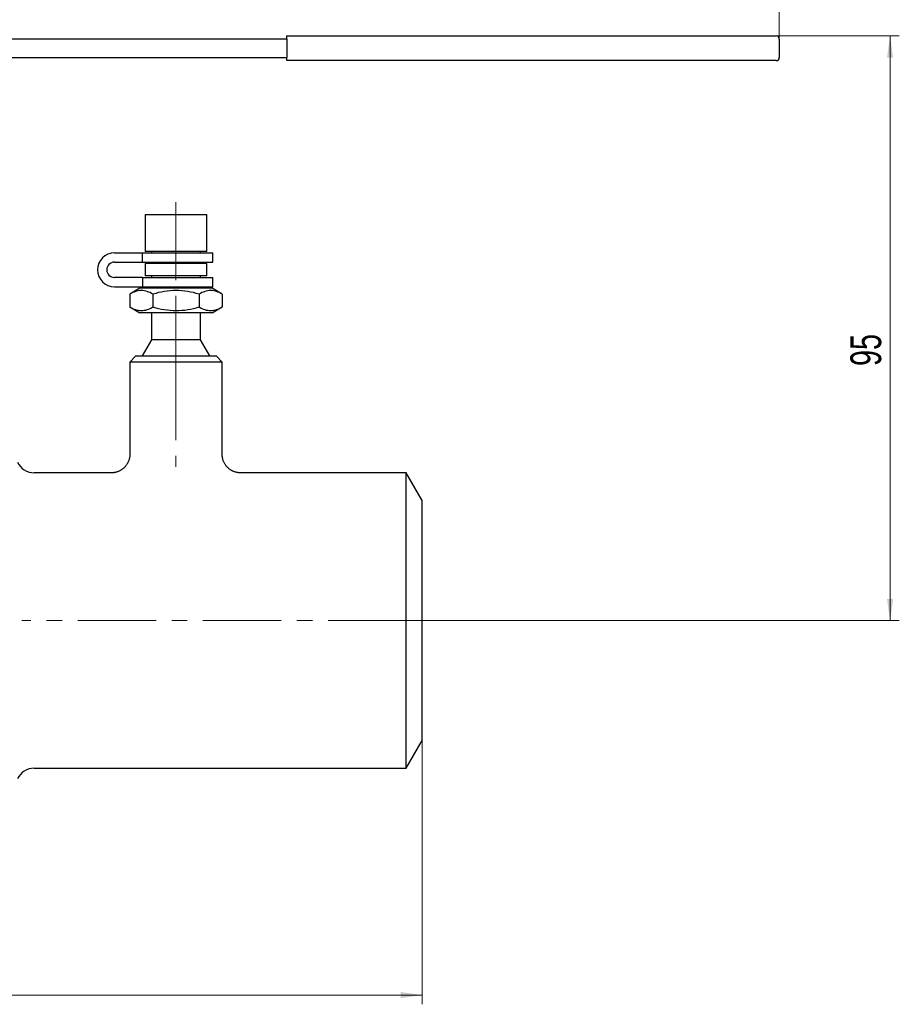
# Model space of a CAD drawing. Header units: millimetres. Extents: x 0 to 594, y 0 to 420.
# Tile 15 of 17: x 252 to 394, y 155 to 315. Entities that reach past the tile are written whole.
import ezdxf

# ---------------------------------------------------------------- set-up
doc = ezdxf.new("R2010")
doc.units = ezdxf.units.MM
doc.linetypes.add('CENTERX2', pattern=[20.32, 12.7, -2.54, 2.54, -2.54])
doc.styles.add('SLDTEXTSTYLE1', font='TXT', dxfattribs={"width": 0.7})
doc.dimstyles.new('SLDDIMSTYLE0', dxfattribs={"dimtxt": 5, "dimasz": 3.5, "dimexe": 0, "dimexo": 0.0625, "dimgap": 1.25, "dimtad": 2, "dimrnd": 1e-09, "dimzin": 12, "dimdsep": 46, "dimtxsty": 'SLDTEXTSTYLE1', "dimsah": 1, "dimcen": 0.09, "dimadec": 0, "dimazin": 3, "dimtol": 1, "dimtp": 3, "dimtm": 3, "dimtfac": 1, "dimtdec": 3, "dimtofl": 0, "dimtmove": 0, "dimatfit": 3, "dimfxl": 1, "dimfrac": 2, "dimtolj": 1, "dimarcsym": 0})
doc.dimstyles.new('SLDDIMSTYLE1', dxfattribs={"dimtxt": 5, "dimasz": 3.5, "dimexe": 0, "dimexo": 0.0625, "dimgap": 1.25, "dimtad": 2, "dimrnd": 1e-09, "dimzin": 12, "dimdsep": 46, "dimtxsty": 'SLDTEXTSTYLE1', "dimsah": 1, "dimcen": 0.09, "dimadec": 0, "dimazin": 3, "dimtol": 1, "dimtfac": 1, "dimtdec": 3, "dimtofl": 0, "dimtmove": 0, "dimatfit": 3, "dimfxl": 1, "dimfrac": 2, "dimtolj": 1, "dimarcsym": 0})

# ---------------------------------------------------------------- blocks, each defined once
blk = doc.blocks.new('_D')
at = {"color": 7, "linetype": 'Continuous', "lineweight": 0}
for p, q in [((56.97, 197.98), (56.97, 155.1)), ((316.97, 197.98), (316.97, 155.1)), ((56.97, 156.6), (316.97, 156.6))]:
    blk.add_line(p, q, dxfattribs=at)
at = {"color": 7, "linetype": 'Continuous', "lineweight": 18}
for points in [[(56.97, 156.6), (60.47, 156.1), (60.47, 157.1)], [(316.97, 156.6), (313.47, 157.1), (313.47, 156.1)]]:
    blk.add_solid(points, dxfattribs=at)
at = {"color": 7, "linetype": 'Continuous', "lineweight": 18, "char_height": 5, "attachment_point": 1, "style": 'SLDTEXTSTYLE1'}
for s, insert in [('±3', (188.86, 163.04)), ('260', (177.23, 163.04))]:
    blk.add_mtext(s, dxfattribs=dict(at, insert=insert))
blk = doc.blocks.new('_D_1')
at = {"color": 7, "linetype": 'Continuous', "lineweight": 0}
for p, q in [((364.97, 312.48), (394.47, 312.48)), ((392.97, 217.48), (392.97, 312.48)), ((314.37, 217.48), (394.47, 217.48))]:
    blk.add_line(p, q, dxfattribs=at)
at = {"color": 7, "linetype": 'Continuous', "lineweight": 18}
for points in [[(392.97, 312.48), (392.47, 308.98), (393.47, 308.98)], [(392.97, 217.48), (393.47, 220.98), (392.47, 220.98)]]:
    blk.add_solid(points, dxfattribs=at)
at = {"color": 7, "linetype": 'Continuous', "lineweight": 18, "insert": (386.52, 258.84), "char_height": 5, "attachment_point": 1, "rotation": 90, "style": 'SLDTEXTSTYLE1'}
blk.add_mtext('95', dxfattribs=at)
blk = doc.blocks.new('_D_2')
at = {"color": 7, "linetype": 'Continuous', "lineweight": 0}
for p, q in [((186.97, 307.58), (186.97, 327.12)), ((374.97, 311.98), (374.97, 327.12)), ((186.97, 325.62), (374.97, 325.62))]:
    blk.add_line(p, q, dxfattribs=at)
at = {"color": 7, "linetype": 'Continuous', "lineweight": 18}
for points in [[(186.97, 325.62), (190.47, 325.12), (190.47, 326.12)], [(374.97, 325.62), (371.47, 326.12), (371.47, 325.12)]]:
    blk.add_solid(points, dxfattribs=at)
at = {"color": 7, "linetype": 'Continuous', "lineweight": 18, "insert": (285.36, 332.07), "char_height": 5, "attachment_point": 1, "style": 'SLDTEXTSTYLE1'}
blk.add_mtext('188', dxfattribs=at)

msp = doc.modelspace()

# ---------------------------------------------------------------- linework, layer by layer
at = {"color": 7, "linetype": 'Continuous', "lineweight": 25}
for p, q in [((294.967, 312.476), (364.967, 312.476)), ((294.967, 311.976), (294.967, 312.476)), ((364.967, 312.476), (374.467, 312.476)), ((294.967, 311.976), (224.881, 311.976)), ((294.967, 311.976), (294.967, 308.976)), ((374.967, 311.976), (374.967, 308.976)), ((224.881, 308.976), (294.967, 308.976)), ((294.967, 308.476), (294.967, 308.976)), ((364.967, 308.476), (294.967, 308.476)), ((374.467, 308.476), (364.967, 308.476)), ((271.967, 283.476), (271.967, 277.476)), ((271.967, 283.476), (281.967, 283.476)), ((281.967, 277.476), (281.967, 283.476)), ((266.967, 277.226), (271.513, 277.226)), ((271.513, 277.226), (282.967, 277.226)), ((271.513, 275.726), (271.513, 277.226)), ((281.967, 277.476), (271.967, 277.476)), ((272.967, 277.476), (272.967, 277.226)), ((280.967, 277.226), (280.967, 277.476)), ((282.967, 275.726), (282.967, 277.226)), ((266.967, 275.726), (271.513, 275.726)), ((271.513, 275.726), (282.967, 275.726)), ((271.967, 275.476), (271.967, 273.476)), ((281.967, 275.476), (271.967, 275.476)), ((272.967, 275.726), (272.967, 275.476)), ((280.967, 275.476), (280.967, 275.726)), ((281.967, 273.476), (281.967, 275.476)), ((271.513, 273.226), (266.967, 273.226)), ((271.513, 273.226), (271.513, 271.726)), ((271.513, 273.226), (282.967, 273.226)), ((281.967, 273.476), (271.967, 273.476)), ((272.967, 273.476), (272.967, 273.226)), ((280.967, 273.226), (280.967, 273.476)), ((282.967, 271.726), (282.967, 273.226)), ((266.967, 271.726), (271.513, 271.726)), ((271.117, 271.476), (269.462, 270.52)), ((269.462, 270.52), (269.462, 268.432)), ((282.817, 271.476), (271.117, 271.476)), ((271.513, 271.726), (282.967, 271.726)), ((272.967, 271.726), (272.967, 271.476)), ((273.214, 270.52), (273.214, 268.432)), ((280.72, 270.52), (280.72, 268.432)), ((280.967, 271.476), (280.967, 271.726)), ((284.473, 270.52), (282.817, 271.476)), ((284.473, 270.52), (284.473, 268.432)), ((269.462, 268.432), (271.117, 267.476)), ((282.817, 267.476), (271.117, 267.476)), ((272.967, 267.476), (272.967, 263.074)), ((280.967, 263.074), (280.967, 267.476)), ((282.817, 267.476), (284.473, 268.432)), ((272.967, 263.074), (271.467, 260.476)), ((280.967, 263.074), (272.967, 263.074)), ((282.467, 260.476), (280.967, 263.074)), ((270.467, 260.476), (269.467, 259.476)), ((269.467, 259.476), (269.467, 244.474)), ((284.467, 259.476), (269.467, 259.476)), ((270.467, 260.476), (283.467, 260.476)), ((284.467, 259.476), (283.467, 260.476)), ((284.467, 244.476), (284.467, 259.476)), ((266.47, 241.476), (253.938, 241.476)), ((314.369, 241.476), (287.467, 241.476)), ((316.967, 236.976), (314.369, 241.476)), ((314.369, 217.476), (314.369, 241.476)), ((316.967, 217.476), (316.967, 236.976)), ((314.369, 193.476), (314.369, 217.476)), ((316.967, 197.976), (316.967, 217.476)), ((314.369, 193.476), (316.967, 197.976)), ((253.938, 193.476), (314.369, 193.476))]:
    msp.add_line(p, q, dxfattribs=at)
at = {"color": 7, "linetype": 'CENTERX2', "lineweight": 18}
for p, q in [((276.967, 285.476), (276.967, 267.476)), ((276.967, 267.476), (276.967, 263.074)), ((276.967, 260.476), (276.967, 263.074)), ((276.967, 259.476), (276.967, 260.476)), ((276.967, 259.476), (276.967, 242.476)), ((314.369, 217.476), (251.938, 217.476)), ((314.369, 217.476), (318.967, 217.476))]:
    msp.add_line(p, q, dxfattribs=at)
at = {"color": 7, "linetype": 'Continuous', "lineweight": 25}
for centre, radius, start, end in [((374.467, 311.976), 0.5, 0, 90), ((374.467, 308.976), 0.5, 270, 0), ((266.967, 274.476), 2.75, 90, 270), ((266.967, 274.476), 1.25, 90, 270), ((253.938, 244.476), 3, 204.90653, 270), ((253.938, 190.476), 3, 90, 155.09347)]:
    msp.add_arc(centre, radius, start, end, dxfattribs=at)
for points, knots in [([(273.214, 270.52), (272.908, 270.697), (272.599, 270.843), (271.976, 271.045), (271.661, 271.1), (271.182, 271.101), (271.022, 271.088), (270.705, 271.035), (270.547, 270.995), (270.078, 270.844), (269.768, 270.697), (269.462, 270.52)], [0, 0, 0, 0, 0.25, 0.25, 0.5, 0.5, 0.625, 0.625, 0.75, 0.75, 1, 1, 1, 1]), ([(280.72, 270.52), (279.498, 270.873), (278.253, 271.101), (276.325, 271.101), (275.691, 271.045), (274.442, 270.842), (273.825, 270.697), (273.214, 270.52)], [0, 0, 0, 0, 0.5, 0.5, 0.75, 0.75, 1, 1, 1, 1]), ([(284.473, 270.52), (284.166, 270.697), (283.858, 270.843), (283.234, 271.045), (282.919, 271.1), (282.44, 271.101), (282.28, 271.088), (281.963, 271.035), (281.806, 270.995), (281.336, 270.844), (281.027, 270.697), (280.72, 270.52)], [0, 0, 0, 0, 0.25, 0.25, 0.5, 0.5, 0.625, 0.625, 0.75, 0.75, 1, 1, 1, 1]), ([(269.462, 268.432), (269.768, 268.255), (270.077, 268.109), (270.7, 267.907), (271.015, 267.852), (271.494, 267.851), (271.654, 267.865), (271.971, 267.918), (272.129, 267.957), (272.598, 268.109), (272.908, 268.255), (273.214, 268.432)], [0, 0, 0, 0, 0.25, 0.25, 0.5, 0.5, 0.625, 0.625, 0.75, 0.75, 1, 1, 1, 1]), ([(273.214, 268.432), (274.437, 268.079), (275.681, 267.852), (277.609, 267.851), (278.243, 267.907), (279.493, 268.11), (280.109, 268.256), (280.72, 268.432)], [0, 0, 0, 0, 0.5, 0.5, 0.75, 0.75, 1, 1, 1, 1]), ([(280.72, 268.432), (281.026, 268.255), (281.335, 268.109), (281.959, 267.907), (282.274, 267.852), (282.752, 267.851), (282.913, 267.865), (283.23, 267.918), (283.387, 267.957), (283.857, 268.109), (284.166, 268.255), (284.473, 268.432)], [0, 0, 0, 0, 0.25, 0.25, 0.5, 0.5, 0.625, 0.625, 0.75, 0.75, 1, 1, 1, 1]), ([(269.466, 244.474), (269.466, 244.454), (269.468, 244.367), (269.457, 244.205), (269.431, 243.99), (269.386, 243.772), (269.327, 243.56), (269.253, 243.355), (269.165, 243.159), (269.065, 242.971), (268.953, 242.792), (268.83, 242.624), (268.697, 242.466), (268.555, 242.318), (268.405, 242.183), (268.247, 242.059), (268.084, 241.946), (267.916, 241.846), (267.743, 241.759), (267.568, 241.683), (267.391, 241.62), (267.213, 241.568), (267.036, 241.529), (266.86, 241.5), (266.687, 241.483), (266.557, 241.476), (266.485, 241.477), (266.47, 241.477)], [0, 0, 0, 0, 0.0125092, 0.0557088, 0.103387, 0.1506116, 0.1972898, 0.2434549, 0.2891339, 0.3343468, 0.3791074, 0.423424, 0.4673006, 0.5107363, 0.5537261, 0.5962607, 0.6383261, 0.6799031, 0.720967, 0.7614866, 0.8014232, 0.8407288, 0.8793442, 0.9171963, 0.9541946, 0.9902259, 1, 1, 1, 1]), ([(287.467, 241.477), (287.444, 241.477), (287.359, 241.476), (287.21, 241.486), (287.019, 241.508), (286.826, 241.543), (286.635, 241.592), (286.445, 241.653), (286.259, 241.728), (286.078, 241.815), (285.903, 241.914), (285.734, 242.025), (285.572, 242.147), (285.419, 242.281), (285.275, 242.424), (285.137, 242.583), (285.006, 242.756), (284.885, 242.944), (284.779, 243.137), (284.689, 243.336), (284.615, 243.538), (284.555, 243.743), (284.511, 243.95), (284.482, 244.157), (284.468, 244.333), (284.469, 244.439), (284.469, 244.476)], [0, 0, 0, 0, 0.01438, 0.0543353, 0.0952242, 0.1367411, 0.1786942, 0.2209593, 0.2634537, 0.3061209, 0.3489208, 0.3918245, 0.4348106, 0.4778627, 0.5209683, 0.5641173, 0.6118805, 0.659191, 0.7059463, 0.7521816, 0.7979259, 0.8432005, 0.8880205, 0.9323956, 0.9763306, 1, 1, 1, 1])]:
    msp.add_open_spline(points, degree=3, knots=knots, dxfattribs=at)

# ---------------------------------------------------------------- dimensions: what is measured, and where the dimension line sits
at = {"color": 7, "linetype": 'Continuous', "lineweight": 18}
for base, p1, p2, dimstyle, picture, middle in [((374.967, 325.621), (186.967, 307.576), (374.967, 311.976), 'SLDDIMSTYLE1', '_D_2', (290.693, 325.621)), ((316.967, 156.598), (56.967, 197.976), (316.967, 197.976), 'SLDDIMSTYLE0', '_D', (185.935, 156.598))]:
    dim = msp.add_linear_dim(base=base, p1=p1, p2=p2, dimstyle=dimstyle, dxfattribs=at)
    dim.commit()
    dim.dimension.update_dxf_attribs({"geometry": picture, "text_midpoint": middle, "dimtype": 160})
dim = msp.add_linear_dim(base=(392.967, 312.476), p1=(314.369, 217.476), p2=(364.967, 312.476), angle=90, dimstyle='SLDDIMSTYLE1', dxfattribs=at)
dim.commit()
dim.dimension.update_dxf_attribs({"geometry": '_D_1', "text_midpoint": (392.967, 262.93), "dimtype": 160})

doc.saveas('drawing.dxf')
